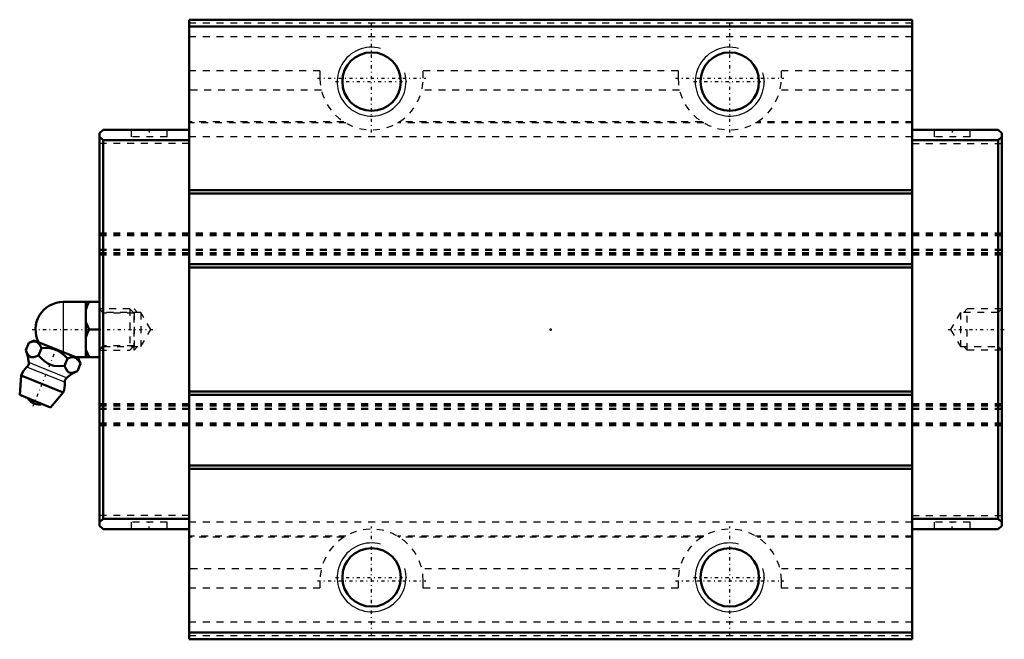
# Model space of a CAD drawing. Header units: millimetres. Extents: x -77 to 66, y -45 to 45.
import ezdxf

# ---------------------------------------------------------------- set-up
doc = ezdxf.new("R2010")
doc.units = ezdxf.units.MM
doc.linetypes.add('Center', pattern=[1.5, 0.45, -0.5, 0.05, -0.5])
doc.linetypes.add('Dashed', pattern=[2, 1, -1])
for name, color, linetype, lineweight in [('2d ConnectionPoints', 7, 'Continuous', 50), ('AM_0', 7, 'Continuous', 50), ('AM_4', 3, 'Continuous', 25), ('AM_5', 3, 'Continuous', 25), ('AM_7', 7, 'Center', 25), ('AM_9', 6, 'Dashed', 25)]:
    doc.layers.add(name, color=color, linetype=linetype, lineweight=lineweight)

# ---------------------------------------------------------------- blocks, each defined once
blk = doc.blocks.new('1_B_M6F_SHS_grease_nipple_joint_0_in_SHS30LC1SS_GK__BLOCK_B_M6F1__4')
at = {"layer": 'AM_0'}
for p, q in [((-70.8, 4), (-65.5, 4)), ((-67.5, 4), (-67.5, -4)), ((-67, 0), (-65.5, 0)), ((-76.22, -3), (-75.79, -1.93)), ((-75.01, -1.6), (-75.79, -1.93)), ((-68.62, -4.18), (-75.01, -1.6)), ((-74.35, -3.76), (-73.92, -2.69)), ((-70.6, -5.27), (-70.17, -4.2)), ((-69.08, -4), (-65.5, -4)), ((-68.29, -4.96), (-68.62, -4.18)), ((-68.73, -6.03), (-68.29, -4.96)), ((-76.9, -6.67), (-77.1, -9.49)), ((-70.78, -9.14), (-76.9, -6.67)), ((-72.61, -11.31), (-77.1, -9.49)), ((-72.61, -11.31), (-70.78, -9.14))]:
    blk.add_line(p, q, dxfattribs=at)
for points in [[(-67, 4), (-67.29, 3.44), (-67.5, 2.85)], [(-67.5, 1.15), (-67.44, 0.96), (-67, 0)], [(-67, 0), (-67.29, -0.56), (-67.5, -1.15)], [(-73.92, -2.69), (-74.18, -2.21), (-74.54, -1.86), (-74.84, -1.76), (-75.19, -1.75), (-75.79, -1.93)], [(-70.17, -4.2), (-70.57, -3.79), (-71.01, -3.42), (-71.53, -3.09), (-72.11, -2.85), (-72.71, -2.71), (-73.33, -2.67), (-73.92, -2.69)], [(-67.5, -2.85), (-67.44, -3.04), (-67, -4)], [(-76.22, -3), (-76.04, -3.4), (-75.82, -3.74), (-75.63, -3.91), (-75.41, -4), (-75.16, -4.01), (-74.9, -3.96), (-74.35, -3.76)], [(-74.35, -3.76), (-73.92, -4.23), (-73.5, -4.62), (-73.03, -4.95), (-72.6, -5.15), (-72.14, -5.26), (-71.37, -5.32), (-70.6, -5.27)], [(-68.29, -4.96), (-68.55, -4.48), (-68.91, -4.14), (-69.22, -4.03), (-69.57, -4.03), (-70.17, -4.2)], [(-70.6, -5.27), (-70.42, -5.67), (-70.2, -6.01), (-70.01, -6.18), (-69.79, -6.27), (-69.54, -6.29), (-69.28, -6.24), (-68.73, -6.03)]]:
    blk.add_lwpolyline(points, dxfattribs=at)
for centre, radius, start, end in [((-70.8, 0), 4, 90, 207.9876), ((-81.77, -5.29), 6, 4.8448, 22.4564), ((-73.84, -7.9), 3.3, 131.9787, 158), ((-76.58, -4.86), 0.8, 311.9787, 4.8448), ((-69.75, -7.62), 0.8, 131.1552, 184.0213), ((-66.33, -11.53), 6, 113.5201, 131.1552), ((-73.84, -7.9), 3.3, 338, 4.0213), ((-74.31, -9.07), 1.82, 210.1342, 285.8658)]:
    blk.add_arc(centre, radius, start, end, dxfattribs=at)
at = {"layer": 'AM_4'}
for p, q in [((-70.8, 4), (-70.8, -3.3)), ((-70.55, -7.67), (-76.05, -5.45)), ((-70.28, -7.01), (-75.79, -4.79))]:
    blk.add_line(p, q, dxfattribs=at)
at = {"layer": 'AM_5', "linetype": 'Dashed'}
for p, q in [((-65.5, 3), (-64.96, 2.39)), ((-64.96, 3), (-64.96, -3)), ((-60.5, 2.39), (-64.96, 2.39)), ((-65.5, -3), (-64.96, -2.39)), ((-60.5, -2.39), (-64.96, -2.39))]:
    blk.add_line(p, q, dxfattribs=at)
at = {"layer": 'AM_7'}
blk.add_line((-75.16, -11.15), (-71.66, -2.5), dxfattribs=at)
at = {"layer": 'AM_9'}
for p, q in [((-61.11, 3), (-65.5, 3)), ((-61.11, 3), (-61.11, -3)), ((-60.5, 2.39), (-61.11, 3)), ((-60.5, 2.39), (-60.5, -2.39)), ((-61.11, -3), (-60.5, -2.39)), ((-65.5, -3), (-61.11, -3))]:
    blk.add_line(p, q, dxfattribs=at)
blk = doc.blocks.new('2_SHS30LCSSB_M6F1_Slide25_55_0_in_SHS30LC1SS_GK__BLOCK_B_M6F1__4')
at = {"layer": 'AM_0'}
for p, q in [((-52.5, 45), (-52.5, -45)), ((52.5, 45), (-52.5, 45)), ((52.5, 45), (52.5, -45)), ((52.5, 44), (-52.5, 44)), ((-65.5, 28.5), (-65, 29)), ((-52.5, 29), (-65, 29)), ((52.5, 29), (65, 29)), ((65.5, 28.5), (65, 29)), ((-65.5, 28.5), (-65.5, -28.5)), ((-65, 27.5), (-65.5, 28)), ((-65, -27.5), (-65, 27.5)), ((-52.5, 27.5), (-65, 27.5)), ((52.5, 27.5), (65, 27.5)), ((65, 27.5), (65.5, 28)), ((65, -27.5), (65, 27.5)), ((65.5, 28.5), (65.5, -28.5)), ((52.5, 20.25), (-52.5, 20.25)), ((52.5, 19.75), (-52.5, 19.75)), ((52.5, 9.5), (-52.5, 9.5)), ((52.5, 9), (-52.5, 9)), ((52.5, -9), (-52.5, -9)), ((52.5, -9.5), (-52.5, -9.5)), ((52.5, -19.75), (-52.5, -19.75)), ((52.5, -20.25), (-52.5, -20.25)), ((-65.5, -28), (-65, -27.5)), ((-65, -29), (-65.5, -28.5)), ((-52.5, -27.5), (-65, -27.5)), ((52.5, -27.5), (65, -27.5)), ((65.5, -28), (65, -27.5)), ((65, -29), (65.5, -28.5)), ((-52.5, -29), (-65, -29)), ((52.5, -29), (65, -29)), ((52.5, -44), (-52.5, -44)), ((52.5, -45), (-52.5, -45))]:
    blk.add_line(p, q, dxfattribs=at)
for centre in [(-26, 36), (26, 36), (-26, -36), (26, -36)]:
    blk.add_circle(centre, 4.25, dxfattribs=at)
at = {"layer": 'AM_5', "linetype": 'Dashed'}
for p, q in [((-60.5, -3), (-60.5, 3)), ((-60, 2.46), (-60.5, 3)), ((60, 2.46), (60.5, 3)), ((60.5, -3), (60.5, 3)), ((65.5, 3), (60.5, 3)), ((-60, -2.46), (-60.5, -3)), ((60, -2.46), (60.5, -3)), ((65.5, -3), (60.5, -3))]:
    blk.add_line(p, q, dxfattribs=at)
at = {"layer": 'AM_5'}
for centre in [(-26, 36), (26, 36), (-26, -36), (26, -36)]:
    blk.add_arc(centre, 5, 75, 15, dxfattribs=at)
at = {"layer": 'AM_7'}
for p, q in [((-26, 28.62), (-26, 44.38)), ((26, 28.62), (26, 44.38)), ((-33.88, 36.5), (-18.13, 36.5)), ((-31.25, 36), (-20.75, 36)), ((18.12, 36.5), (33.88, 36.5)), ((20.75, 36), (31.25, 36)), ((-58.3, 29.05), (-58.3, 27.95)), ((58.3, 29.05), (58.3, 27.95)), ((-75.27, 0), (-57.71, 0)), ((57.71, 0), (65.87, 0)), ((-58.3, -29.05), (-58.3, -27.95)), ((58.3, -29.05), (58.3, -27.95)), ((-26, -44.38), (-26, -28.62)), ((26, -44.38), (26, -28.62)), ((-33.88, -36.5), (-18.13, -36.5)), ((-31.25, -36), (-20.75, -36)), ((18.12, -36.5), (33.88, -36.5)), ((20.75, -36), (31.25, -36))]:
    blk.add_line(p, q, dxfattribs=at)
at = {"layer": 'AM_9'}
for p, q in [((52.5, 44.5), (-52.5, 44.5)), ((52.5, 42.5), (-52.5, 42.5)), ((-33.5, 37.56), (-52.5, 37.56)), ((-33.5, 37.56), (-33.5, 36.5)), ((-18.5, 36.5), (-18.5, 37.56)), ((18.5, 37.56), (-18.5, 37.56)), ((18.5, 37.56), (18.5, 36.5)), ((52.5, 37.56), (33.5, 37.56)), ((33.5, 36.5), (33.5, 37.56)), ((-33.29, 34.74), (-52.5, 34.74)), ((18.71, 34.74), (-18.71, 34.74)), ((52.5, 34.74), (33.29, 34.74)), ((-30.04, 30.18), (-52.5, 30.18)), ((21.96, 30.18), (-21.96, 30.18)), ((52.5, 30.18), (30.04, 30.18)), ((-60.9, 29), (-60.9, 28)), ((-55.7, 28), (-55.7, 29)), ((-29.74, 30), (-52.5, 30)), ((22.26, 30), (-22.26, 30)), ((52.5, 30), (29.74, 30)), ((55.7, 29), (55.7, 28)), ((60.9, 28), (60.9, 29)), ((-55.7, 28), (-60.9, 28)), ((52.5, 28), (-52.5, 28)), ((60.9, 28), (55.7, 28)), ((-52.5, 27), (-65.5, 27)), ((52.5, 27), (65.5, 27)), ((65.5, 14), (-65.5, 14)), ((-65.5, 13.94), (65.5, 13.94)), ((65.5, 13.8), (-65.5, 13.8)), ((65.5, 13.59), (-65.5, 13.59)), ((65.5, 11.64), (-65.5, 11.64)), ((65.5, 11.6), (-65.5, 11.6)), ((65.5, 11.46), (-65.5, 11.46)), ((65.5, 11.15), (-65.5, 11.15)), ((65.5, 11.01), (-65.5, 11.01)), ((65.5, 11.01), (-65.5, 11.01)), ((65.5, 10.8), (-65.5, 10.8)), ((-64.96, 2.46), (-65.5, 3)), ((65.5, 3), (64.96, 2.46)), ((-59.5, 2.46), (-64.96, 2.46)), ((-64.96, 2.46), (-64.96, -2.46)), ((-59.5, 2.46), (-59.5, -2.46)), ((-58.08, 0), (-59.5, 2.46)), ((59.5, 2.46), (58.08, 0)), ((59.5, 2.46), (59.5, -2.46)), ((64.96, 2.46), (59.5, 2.46)), ((64.96, 2.46), (64.96, -2.46)), ((-59.5, -2.46), (-58.08, 0)), ((58.08, 0), (59.5, -2.46)), ((-65.5, -3), (-64.96, -2.46)), ((-64.96, -2.46), (-59.5, -2.46)), ((59.5, -2.46), (64.96, -2.46)), ((64.96, -2.46), (65.5, -3)), ((65.5, -10.8), (-65.5, -10.8)), ((65.5, -11.01), (-65.5, -11.01)), ((65.5, -11.01), (-65.5, -11.01)), ((65.5, -11.15), (-65.5, -11.15)), ((65.5, -11.46), (-65.5, -11.46)), ((65.5, -11.6), (-65.5, -11.6)), ((65.5, -11.64), (-65.5, -11.64)), ((65.5, -13.59), (-65.5, -13.59)), ((65.5, -13.8), (-65.5, -13.8)), ((65.5, -13.94), (-65.5, -13.94)), ((65.5, -14), (-65.5, -14)), ((-52.5, -27), (-65.5, -27)), ((52.5, -27), (65.5, -27)), ((-55.7, -28), (-60.9, -28)), ((-60.9, -28), (-60.9, -29)), ((-55.7, -29), (-55.7, -28)), ((52.5, -28), (-52.5, -28)), ((60.9, -28), (55.7, -28)), ((55.7, -28), (55.7, -29)), ((60.9, -29), (60.9, -28)), ((-29.74, -30), (-52.5, -30)), ((22.26, -30), (-22.26, -30)), ((52.5, -30), (29.74, -30)), ((-30.04, -30.18), (-52.5, -30.18)), ((21.96, -30.18), (-21.96, -30.18)), ((52.5, -30.18), (30.04, -30.18)), ((-33.29, -34.74), (-52.5, -34.74)), ((18.71, -34.74), (-18.71, -34.74)), ((52.5, -34.74), (33.29, -34.74)), ((-33.5, -36.5), (-33.5, -37.56)), ((-18.5, -37.56), (-18.5, -36.5)), ((18.5, -36.5), (18.5, -37.56)), ((33.5, -37.56), (33.5, -36.5)), ((-33.5, -37.56), (-52.5, -37.56)), ((18.5, -37.56), (-18.5, -37.56)), ((52.5, -37.56), (33.5, -37.56)), ((52.5, -42.5), (-52.5, -42.5)), ((52.5, -44.5), (-52.5, -44.5))]:
    blk.add_line(p, q, dxfattribs=at)
for points in [[(-21.96, 30.18), (-22.2, 30.04), (-22.26, 30)], [(22.26, 30), (22.15, 30.06), (21.96, 30.18)], [(-22.26, -30), (-22.15, -30.06), (-21.96, -30.18)], [(21.96, -30.18), (22.2, -30.04), (22.26, -30)]]:
    blk.add_lwpolyline(points, dxfattribs=at)
for centre, start, end in [((-26, 36.5), 180, 0), ((26, 36.5), 180, 0), ((-26, -36.5), 0, 180), ((26, -36.5), 0, 180)]:
    blk.add_arc(centre, 7.5, start, end, dxfattribs=at)

msp = doc.modelspace()

# ---------------------------------------------------------------- linework, layer by layer
at = {"layer": '2d ConnectionPoints'}
for p in [(-58.3, 29), (58.3, 29), (-65.5, 0), (0, 0), (65.5, 0), (-58.3, -29), (58.3, -29)]:
    msp.add_point(p, dxfattribs=at)

# ---------------------------------------------------------------- block references
for name in ['2_SHS30LCSSB_M6F1_Slide25_55_0_in_SHS30LC1SS_GK__BLOCK_B_M6F1__4', '1_B_M6F_SHS_grease_nipple_joint_0_in_SHS30LC1SS_GK__BLOCK_B_M6F1__4']:
    msp.add_blockref(name, (0, 0))

doc.saveas('drawing.dxf')
